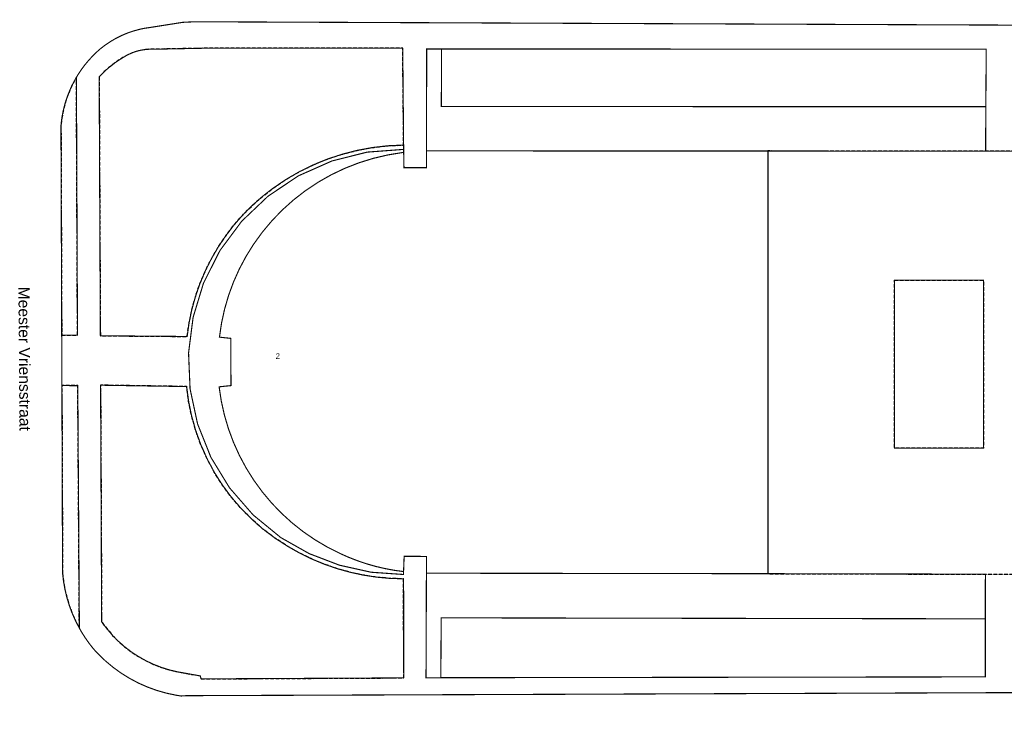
# Model space of a CAD drawing. Header units: millimetres. Extents: x -111114 to 169936, y -100721 to 166853.
# Tile 8 of 10: x 1594 to 89578, y 1515 to 63328. Entities that reach past the tile are written whole.
import ezdxf

# ---------------------------------------------------------------- set-up
doc = ezdxf.new("R2010")
doc.units = ezdxf.units.MM
doc.header["$LTSCALE"] = 100
doc.linetypes.add('HIDDEN2', pattern=[4.7625, 3.175, -1.5875])
for name, color, linetype in [('T--L9020_PAND', 1, 'Continuous'), ('T--L9033_SCHEIDING', 14, 'FENCELINE1'), ('T--L9041_ONBEGROEID', 15, 'HIDDEN2'), ('T--L9041_ONDERSTEUNENDWEGDEEL', 7, 'Continuous'), ('T--L9041_WEGDEEL', 8, 'Continuous'), ('T--L9042_Groenvoorziening', 92, 'HIDDEN2'), ('T--T$1--_ADERS_Straatnaam', 7, 'Continuous'), ('T--T$1--_ADRES_Huisnummer', 1, 'Continuous')]:
    doc.layers.add(name, color=color, linetype=linetype)
doc.styles.get("Standard").update_dxf_attribs({"font": 'arial.ttf'})
doc.linetypes.add('FENCELINE1', pattern='A,6.35,-2.54,[133,ltypeshp.shx,S=2.54,R=0,X=-2.54,Y=0],-2.54,25.4', length=36.83)

msp = doc.modelspace()

# ---------------------------------------------------------------- linework, layer by layer
at = {"layer": 'T--L9020_PAND', "const_width": 100, "flags": 128}
for points in [[(68462, 51593), (37947, 51600), (37947, 50100), (35933, 50100), (35907, 51472), (35910, 51737), (32657, 51493), (29494, 50700), (26512, 49377), (23800, 47566), (21436, 45318), (19491, 42700), (18020, 39789), (17089, 36721), (16684, 33541), (16819, 30337), (17490, 27202), (18676, 24224), (20346, 21487), (22451, 19069), (24933, 17038), (27460, 15611), (30170, 14573), (33003, 13945), (35898, 13742), (35896, 14004), (35949, 15363), (37941, 15360), (37939, 13859), (68462, 13815), (68462, 51593)], [(79766, 25043), (87715, 25042), (87716, 40042), (79765, 40042), (79766, 25043)]]:
    msp.add_lwpolyline(points, dxfattribs=at)
at = {"layer": 'T--L9033_SCHEIDING', "const_width": 25, "flags": 128}
for points in [[(68462, 51593), (87908, 51572)], [(87908, 51572), (93720, 51565)], [(87889, 13771), (68462, 13815)], [(93772, 13758), (87889, 13771)]]:
    msp.add_lwpolyline(points, dxfattribs=at)
at = {"layer": 'T--L9041_ONBEGROEID', "flags": 128}
for points in [[(8697, 58221), (8802, 35078), (16559, 35015), (16728, 36213), (16974, 37398), (17295, 38565), (17690, 39708), (18158, 40826), (18695, 41910), (19301, 42957), (19971, 43965), (20705, 44927), (21500, 45840), (22350, 46701), (23255, 47506), (24208, 48251), (25360, 49031), (26561, 49729), (27809, 50342), (29097, 50870), (30417, 51306), (31763, 51652), (33130, 51903), (34512, 52061), (35901, 52123), (35823, 60787), (18705, 60790), (13434, 60687), (13127, 60685), (12821, 60661), (12517, 60617), (12217, 60553), (11922, 60468), (11633, 60363), (11352, 60240), (11080, 60097), (10818, 59936), (10486, 59730), (10162, 59510), (9848, 59278), (9544, 59032), (9251, 58773), (8968, 58502), (8697, 58221)], [(98636, 51560), (93720, 51565), (87908, 51572), (68462, 51593), (68462, 13815), (87889, 13771), (93772, 13758), (98735, 13747), (98729, 4594), (101084, 4623), (120125, 4690), (147387, 60470)], [(79765, 40042), (87716, 40042), (87715, 25042), (79766, 25043), (79765, 40042)], [(17804, 4412), (35912, 4501), (35899, 13356), (34690, 13395), (33484, 13506), (32288, 13690), (31105, 13947), (29939, 14274), (28796, 14670), (27679, 15135), (26590, 15666), (25537, 16262), (24406, 16995), (23331, 17808), (22318, 18696), (21370, 19654), (20494, 20678), (19694, 21762), (18974, 22902), (18338, 24090), (17790, 25321), (17331, 26588), (16964, 27885), (16692, 29204), (16515, 30540), (8822, 30660), (8918, 9516), (9371, 8906), (9865, 8330), (10398, 7790), (10967, 7288), (11570, 6827), (12204, 6410), (12865, 6039), (13551, 5713), (14259, 5438), (14983, 5212), (15722, 5038), (17719, 4681), (17804, 4412)]]:
    msp.add_lwpolyline(points, dxfattribs=at)
at = {"layer": 'T--L9041_ONDERSTEUNENDWEGDEEL', "const_width": 100, "flags": 128}
for points in [[(37961, 60714), (37947, 51600), (68462, 51593), (87908, 51572), (87927, 55552), (39275, 55567), (39283, 60708), (37961, 60714)], [(39226, 4517), (39260, 9870), (87882, 9780), (87889, 13771), (68462, 13815), (37939, 13859), (37904, 4510), (39226, 4517)]]:
    msp.add_lwpolyline(points, dxfattribs=at)
at = {"layer": 'T--L9041_WEGDEEL', "const_width": 100, "flags": 128}
for points in [[(12406, 62490), (12512, 62513), (12618, 62534), (12724, 62553), (12831, 62571), (12938, 62588), (13045, 62604), (13152, 62618), (16158, 63091), (17218, 63143), (136124, 62655), (148436, 62617), (151318, 68513)], [(8214, 7068), (8009, 7320), (7811, 7577), (7620, 7840), (7436, 8108), (7260, 8380), (7091, 8657), (6929, 8939), (6587, 9599), (6286, 10278), (6027, 10974), (5811, 11685), (5638, 12407), (5509, 13139), (5425, 13877), (5366, 30627), (5350, 35126), (5283, 53889), (5360, 54534), (5479, 55173), (5637, 55802), (5836, 56421), (6074, 57026), (6350, 57614), (6663, 58184), (6911, 58581), (7177, 58968), (7461, 59340), (7762, 59699), (8079, 60045), (8411, 60376), (8758, 60690), (9222, 61051), (9708, 61378), (10215, 61673), (10741, 61932), (11283, 62156), (11839, 62341), (12406, 62490)], [(148436, 62617), (136124, 62655), (17218, 63143), (16158, 63091), (13152, 62618), (13045, 62604), (12938, 62588), (12831, 62571), (12724, 62553), (12618, 62534), (12512, 62513), (12406, 62490), (11839, 62341), (11283, 62156), (10741, 61932), (10215, 61673), (9708, 61378), (9222, 61051), (8758, 60690)], [(8758, 60690), (8411, 60376), (8079, 60045), (7762, 59699), (7461, 59340), (7177, 58968), (6911, 58581), (6663, 58184), (6759, 35136), (5350, 35126), (5366, 30627), (6785, 30622), (6929, 8939), (7091, 8657), (7260, 8380), (7436, 8108), (7620, 7840), (7811, 7577), (8009, 7320), (8214, 7068), (8267, 7007), (8322, 6947), (8377, 6887), (8431, 6828), (8487, 6768), (8543, 6710), (8599, 6651), (9240, 6033), (9923, 5461), (10644, 4938), (11400, 4468), (12187, 4049), (13001, 3688), (13837, 3384), (14694, 3139), (15565, 2955), (16017, 2884)], [(8697, 58221), (8968, 58502), (9251, 58773), (9544, 59032), (9848, 59278), (10162, 59510), (10486, 59730), (10818, 59936), (11080, 60097), (11352, 60240), (11633, 60363), (11922, 60468), (12217, 60553), (12517, 60617), (12821, 60661), (13127, 60685), (13434, 60687), (18705, 60790), (35823, 60787)], [(35823, 60787), (35901, 52123), (35910, 51737)], [(35910, 51737), (35907, 51472), (35933, 50100), (37947, 50100), (37947, 51600), (37961, 60714)], [(37961, 60714), (39283, 60708), (87964, 60697)], [(87964, 60697), (39283, 60708), (39275, 55567), (87927, 55552), (87964, 60697)], [(87964, 60697), (87927, 55552), (87908, 51572), (93720, 51565)], [(8802, 35078), (8697, 58221)], [(37904, 4510), (37939, 13859), (37941, 15360), (35949, 15363), (35896, 14004), (35059, 14119), (34230, 14273), (33408, 14465), (32596, 14696), (31796, 14966), (31009, 15272), (30237, 15614), (29091, 16190), (27987, 16842), (26929, 17568), (25924, 18365), (24974, 19228), (24087, 20154), (23264, 21138), (22510, 22175), (21829, 23262), (21223, 24393), (20696, 25562), (20250, 26764), (19886, 27995), (19607, 29246), (19415, 30515), (20475, 30626), (20459, 34846), (19444, 34955), (19631, 36213), (19903, 37457), (20259, 38680), (20697, 39875), (21216, 41037), (21814, 42162), (22485, 43243), (23275, 44335), (24141, 45368), (25078, 46336), (26081, 47234), (27147, 48059), (28268, 48806), (29441, 49470), (30658, 50049), (31914, 50539), (33201, 50938), (34512, 51245), (35907, 51472), (35910, 51737), (35901, 52123), (34512, 52061), (33130, 51903), (31763, 51652), (30417, 51306), (29097, 50870), (27809, 50342), (26561, 49729), (25360, 49031), (24208, 48251), (23255, 47506), (22350, 46701), (21500, 45840), (20705, 44927), (19971, 43965), (19301, 42957), (18695, 41910), (18158, 40826), (17690, 39708), (17295, 38565), (16974, 37398), (16728, 36213), (16559, 35015), (8802, 35078)], [(8822, 30660), (16515, 30540), (16692, 29204), (16964, 27885), (17331, 26588), (17790, 25321), (18338, 24090), (18974, 22902), (19694, 21762), (20494, 20678), (21370, 19654), (22318, 18696), (23331, 17808), (24406, 16995), (25537, 16262), (26590, 15666), (27679, 15135), (28796, 14670), (29939, 14274), (31105, 13947), (32288, 13690), (33484, 13506), (34690, 13395), (35899, 13356), (35912, 4501)], [(17804, 4412), (17719, 4681), (15722, 5038), (14983, 5212), (14259, 5438), (13551, 5713), (12865, 6039), (12204, 6410), (11570, 6827), (10967, 7288), (10398, 7790), (9865, 8330), (9371, 8906), (8918, 9516), (8822, 30660)], [(87880, 4593), (87882, 9780), (39260, 9870), (39226, 4517), (87880, 4593)], [(8599, 6651), (8543, 6710), (8487, 6768), (8431, 6828), (8377, 6887), (8322, 6947), (8267, 7007), (8214, 7068)], [(15565, 2955), (14694, 3139), (13837, 3384), (13001, 3688), (12187, 4049), (11400, 4468), (10644, 4938), (9923, 5461), (9240, 6033), (8599, 6651)], [(35912, 4501), (17804, 4412)], [(13956, -4029), (15181, -4041), (116003, -3745), (119434, 3276), (101135, 3225), (101094, 3225), (93735, 3198), (87880, 3176), (16473, 2913), (16017, 2884), (15565, 2955)]]:
    msp.add_lwpolyline(points, dxfattribs=at)
at = {"layer": 'T--L9042_Groenvoorziening', "flags": 128}
for points in [[(5350, 35126), (6759, 35136), (6663, 58184), (6350, 57614), (6074, 57026), (5836, 56421), (5637, 55802), (5479, 55173), (5360, 54534), (5283, 53889), (5350, 35126)], [(5425, 13877), (5509, 13139), (5638, 12407), (5811, 11685), (6027, 10974), (6286, 10278), (6587, 9599), (6929, 8939), (6785, 30622), (5366, 30627), (5425, 13877)]]:
    msp.add_lwpolyline(points, dxfattribs=at)

# ---------------------------------------------------------------- texts
at = {"layer": 'T--T$1--_ADERS_Straatnaam', "insert": (2023, 33026), "char_height": 1000, "width": 45023.91, "attachment_point": 5, "rotation": 270.45383}
msp.add_mtext('Meester Vriensstraat', dxfattribs=at)
at = {"layer": 'T--T$1--_ADRES_Huisnummer'}
msp.add_text('2', height=500, rotation=0.15383, dxfattribs=at).set_placement((24466, 33010))

doc.saveas('drawing.dxf')
